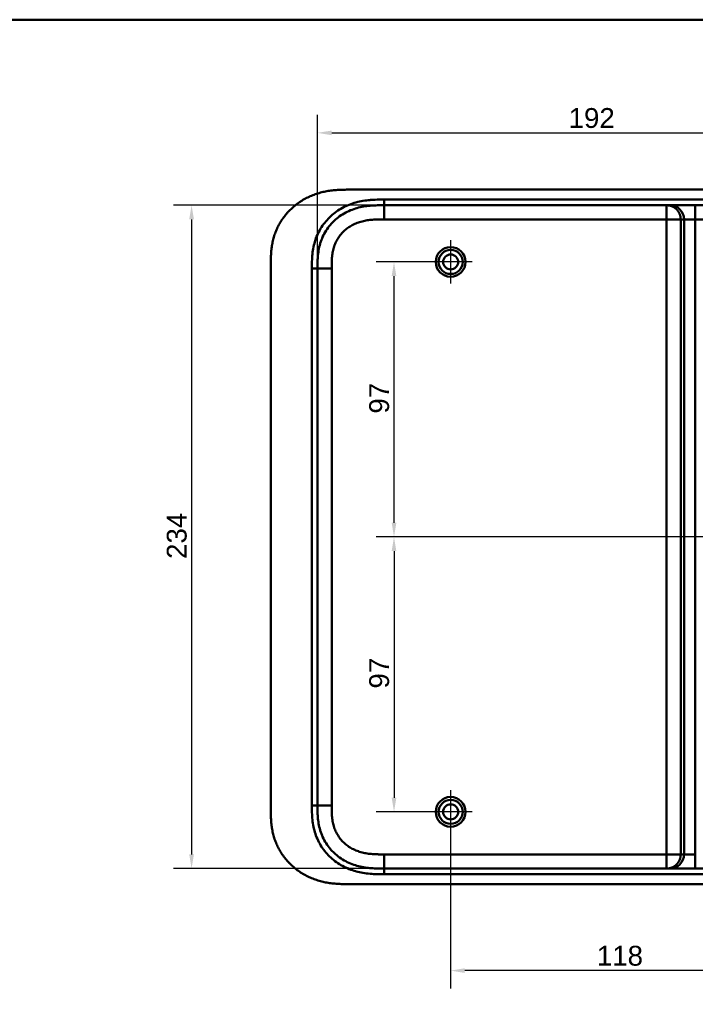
# Model space of a CAD drawing. Header units: millimetres. Extents: x 20 to 833, y 20 to 574.
# Tile 18 of 19: x 440 to 679, y 227 to 574. Entities that reach past the tile are written whole.
import ezdxf

# ---------------------------------------------------------------- set-up
doc = ezdxf.new("R2010")
doc.units = ezdxf.units.MM
doc.header["$LTSCALE"] = 2
for name, color, linetype, lineweight in [('Bemaßungen(DIN)', 7, 'Continuous', 25), ('Mittelpunktmarkierung(DIN)', 7, 'Continuous', 25), ('Sichtbare Kanten(DIN)', 7, 'Continuous', 50), ('Sichtbare tangentiale Kanten(DIN)', 7, 'Continuous', 50), ('Skizziergeometrie(DIN)', 7, 'Continuous', 50)]:
    doc.layers.add(name, color=color, linetype=linetype, lineweight=lineweight)
doc.styles.add('STANDARD-DIN~0', font='arial.ttf')
doc.dimstyles.new('CAD-LAN', dxfattribs={"dimscale": 2, "dimtxt": 3.5, "dimasz": 2.5, "dimexe": 3.175, "dimexo": 0, "dimgap": 0.8, "dimtad": 1, "dimrnd": 1e-08, "dimtxsty": 'STANDARD-DIN~0', "dimcen": 0.09, "dimdle": 10, "dimclrd": 250, "dimclre": 250, "dimclrt": 250, "dimadec": 0, "dimazin": 2, "dimtfac": 1, "dimtmove": 0, "dimatfit": 3, "dimfxl": 1, "dimtolj": 1, "dimtzin": 0, "dimlwd": 25, "dimlwe": 25, "dimarcsym": 0})

# ---------------------------------------------------------------- blocks, each defined once
blk = doc.blocks.new('Ränder Standardrahmen')
at = {"layer": 'Skizziergeometrie(DIN)', "flags": 128}
blk.add_lwpolyline([(10, 10), (10, 287), (410, 287), (410, 10), (10, 10)], dxfattribs=at)
blk = doc.blocks.new('*D12')
at = {"layer": 'Bemaßungen(DIN)', "color": 250, "linetype": 'Continuous', "lineweight": 25, "true_color": 0x3f3f3f, "transparency": 16777216}
for p, q in [((592.13, 488.54), (565.78, 488.54)), ((572.13, 396.54), (572.13, 483.54)), ((710.13, 391.54), (565.78, 391.54))]:
    blk.add_line(p, q, dxfattribs=at)
at = {"layer": 'Bemaßungen(DIN)', "color": 250, "linetype": 'Continuous', "true_color": 0x3f3f3f, "transparency": 16777216}
for points in [[(571.3, 483.54), (572.96, 483.54), (572.13, 488.54)], [(571.3, 396.54), (572.96, 396.54), (572.13, 391.54)]]:
    blk.add_solid(points, dxfattribs=at)
at = {"layer": 'Defpoints', "color": 0, "linetype": 'Continuous', "transparency": 16777216}
for p in [(572.13, 488.54), (592.13, 488.54), (710.13, 391.54)]:
    blk.add_point(p, dxfattribs=at)
at = {"layer": 'Bemaßungen(DIN)', "color": 250, "linetype": 'Continuous', "lineweight": 25, "true_color": 0x3f3f3f, "transparency": 16777216, "insert": (563.38, 435.03), "char_height": 7, "attachment_point": 1, "rotation": 90, "style": 'STANDARD-DIN~0'}
blk.add_mtext('\\A1;97', dxfattribs=at)
blk = doc.blocks.new('*D13')
at = {"layer": 'Bemaßungen(DIN)', "color": 250, "linetype": 'Continuous', "lineweight": 25, "true_color": 0x3f3f3f, "transparency": 16777216}
for p, q in [((710.13, 391.54), (565.78, 391.54)), ((572.13, 386.54), (572.13, 299.54)), ((592.13, 294.54), (565.78, 294.54))]:
    blk.add_line(p, q, dxfattribs=at)
at = {"layer": 'Bemaßungen(DIN)', "color": 250, "linetype": 'Continuous', "true_color": 0x3f3f3f, "transparency": 16777216}
for points in [[(571.3, 386.54), (572.96, 386.54), (572.13, 391.54)], [(571.3, 299.54), (572.96, 299.54), (572.13, 294.54)]]:
    blk.add_solid(points, dxfattribs=at)
at = {"layer": 'Defpoints', "color": 0, "linetype": 'Continuous', "transparency": 16777216}
for p in [(710.13, 391.54), (572.13, 294.54), (592.13, 294.54)]:
    blk.add_point(p, dxfattribs=at)
at = {"layer": 'Bemaßungen(DIN)', "color": 250, "linetype": 'Continuous', "lineweight": 25, "true_color": 0x3f3f3f, "transparency": 16777216, "insert": (563.38, 338.03), "char_height": 7, "attachment_point": 1, "rotation": 90, "style": 'STANDARD-DIN~0'}
blk.add_mtext('\\A1;97', dxfattribs=at)
blk = doc.blocks.new('*D14')
at = {"layer": 'Bemaßungen(DIN)', "color": 250, "linetype": 'Continuous', "lineweight": 25, "true_color": 0x3f3f3f, "transparency": 16777216}
for p, q in [((710.13, 383.89), (710.13, 232.19)), ((592.13, 286.89), (592.13, 232.19)), ((705.13, 238.54), (597.13, 238.54))]:
    blk.add_line(p, q, dxfattribs=at)
at = {"layer": 'Bemaßungen(DIN)', "color": 250, "linetype": 'Continuous', "true_color": 0x3f3f3f, "transparency": 16777216}
for points in [[(597.13, 239.38), (597.13, 237.71), (592.13, 238.54)], [(705.13, 239.38), (705.13, 237.71), (710.13, 238.54)]]:
    blk.add_solid(points, dxfattribs=at)
at = {"layer": 'Defpoints', "color": 0, "linetype": 'Continuous', "transparency": 16777216}
for p in [(710.13, 383.89), (592.13, 286.89), (592.13, 238.54)]:
    blk.add_point(p, dxfattribs=at)
at = {"layer": 'Bemaßungen(DIN)', "color": 250, "linetype": 'Continuous', "lineweight": 25, "true_color": 0x3f3f3f, "transparency": 16777216, "insert": (643.72, 247.29), "char_height": 7, "attachment_point": 1, "style": 'STANDARD-DIN~0'}
blk.add_mtext('\\A1;118', dxfattribs=at)
blk = doc.blocks.new('*D16')
at = {"layer": 'Bemaßungen(DIN)', "color": 250, "linetype": 'Continuous', "lineweight": 25, "true_color": 0x3f3f3f, "transparency": 16777216}
for p, q in [((545.13, 486.26), (545.13, 540.42)), ((737.13, 486.26), (737.13, 540.42)), ((550.13, 534.07), (732.13, 534.07))]:
    blk.add_line(p, q, dxfattribs=at)
at = {"layer": 'Bemaßungen(DIN)', "color": 250, "linetype": 'Continuous', "true_color": 0x3f3f3f, "transparency": 16777216}
for points in [[(550.13, 534.9), (550.13, 533.24), (545.13, 534.07)], [(732.13, 534.9), (732.13, 533.24), (737.13, 534.07)]]:
    blk.add_solid(points, dxfattribs=at)
at = {"layer": 'Defpoints', "color": 0, "linetype": 'Continuous', "transparency": 16777216}
for p in [(737.13, 534.07), (545.13, 486.26), (737.13, 486.26)]:
    blk.add_point(p, dxfattribs=at)
at = {"layer": 'Bemaßungen(DIN)', "color": 250, "linetype": 'Continuous', "lineweight": 25, "true_color": 0x3f3f3f, "transparency": 16777216, "insert": (633.76, 542.82), "char_height": 7, "attachment_point": 1, "style": 'STANDARD-DIN~0'}
blk.add_mtext('\\A1;192', dxfattribs=at)
blk = doc.blocks.new('*D17')
at = {"layer": 'Bemaßungen(DIN)', "color": 250, "linetype": 'Continuous', "lineweight": 25, "true_color": 0x3f3f3f, "transparency": 16777216}
for p, q in [((568.67, 508.54), (494.32, 508.54)), ((500.67, 503.54), (500.67, 279.54)), ((568.67, 274.54), (494.32, 274.54))]:
    blk.add_line(p, q, dxfattribs=at)
at = {"layer": 'Bemaßungen(DIN)', "color": 250, "linetype": 'Continuous', "true_color": 0x3f3f3f, "transparency": 16777216}
for points in [[(499.84, 503.54), (501.5, 503.54), (500.67, 508.54)], [(499.84, 279.54), (501.5, 279.54), (500.67, 274.54)]]:
    blk.add_solid(points, dxfattribs=at)
at = {"layer": 'Defpoints', "color": 0, "linetype": 'Continuous', "transparency": 16777216}
for p in [(568.67, 508.54), (500.67, 274.54), (568.67, 274.54)]:
    blk.add_point(p, dxfattribs=at)
at = {"layer": 'Bemaßungen(DIN)', "color": 250, "linetype": 'Continuous', "lineweight": 25, "true_color": 0x3f3f3f, "transparency": 16777216, "insert": (491.92, 383.76), "char_height": 7, "attachment_point": 1, "rotation": 90, "style": 'STANDARD-DIN~0'}
blk.add_mtext('\\A1;234', dxfattribs=at)

msp = doc.modelspace()

# ---------------------------------------------------------------- linework, layer by layer
at = {"layer": 'Mittelpunktmarkierung(DIN)', "linetype": 'Continuous'}
for p, q in [((592.131, 496.192), (592.131, 480.892)), ((599.781, 488.542), (584.481, 488.542)), ((592.131, 302.192), (592.131, 286.892)), ((599.781, 294.542), (584.481, 294.542))]:
    msp.add_line(p, q, dxfattribs=at)
at = {"layer": 'Sichtbare Kanten(DIN)'}
for p, q in [((714.592, 514.042), (556.67, 514.042)), ((668.358, 508.542), (568.669, 508.542)), ((669.534, 508.542), (668.358, 508.542)), ((678.501, 508.542), (669.534, 508.542)), ((713.593, 508.542), (678.501, 508.542)), ((528.631, 487.258), (528.631, 295.785)), ((668.358, 274.542), (568.669, 274.542)), ((669.534, 274.542), (668.358, 274.542)), ((678.501, 274.542), (669.534, 274.542)), ((713.593, 274.542), (678.501, 274.542)), ((556.11, 269.042), (714.592, 269.042))]:
    msp.add_line(p, q, dxfattribs=at)
for centre, radius in [((592.131, 488.542), 5.25), ((592.131, 488.542), 4.25), ((592.131, 488.542), 2.65), ((592.131, 294.542), 5.25), ((592.131, 294.542), 4.25), ((592.131, 294.542), 2.65)]:
    msp.add_circle(centre, radius, dxfattribs=at)
for points, knots in [([(556.67, 514.042), (556.075, 514.042), (554.876, 514.041), (553.36, 514.005), (551.833, 513.924), (550.603, 513.816), (549.064, 513.614), (547.832, 513.394), (546.3, 513.038), (545.084, 512.687), (543.585, 512.16), (542.407, 511.668), (540.969, 510.964), (539.852, 510.332), (538.505, 509.458), (537.471, 508.693), (536.242, 507.661), (535.314, 506.778), (534.23, 505.607), (533.426, 504.622), (532.507, 503.337), (531.843, 502.27), (531.104, 500.897), (530.588, 499.771), (530.035, 498.337), (529.668, 497.174), (529.297, 495.707), (529.069, 494.528), (528.86, 493.054), (528.749, 491.878), (528.667, 490.417), (528.631, 488.968), (528.631, 487.825), (528.631, 487.258)], [-0.99999768, -0.99999768, -0.99999768, -0.99999768, -0.95833111, -0.91666454, -0.89583125, -0.85416468, -0.8333314, -0.79166483, -0.77083154, -0.72916497, -0.70833169, -0.66666512, -0.64583183, -0.60416526, -0.58333198, -0.54166541, -0.52083212, -0.47916555, -0.45833227, -0.4166657, -0.39583241, -0.35416584, -0.33333256, -0.29166599, -0.2708327, -0.22916613, -0.20833285, -0.16666628, -0.14583299, -0.10416642, -0.08333314, -0.04166657, -0.00000215, -0.00000215, -0.00000215, -0.00000215]), ([(545.131, 486.257), (545.131, 486.899), (545.13, 487.541), (545.144, 488.226), (545.159, 488.996), (545.188, 489.672), (545.245, 490.389), (545.306, 491.161), (545.396, 491.916), (545.528, 492.678), (545.665, 493.474), (545.846, 494.259), (546.073, 495.023), (546.087, 495.072), (546.102, 495.121), (546.118, 495.172), (546.349, 495.928), (546.624, 496.66), (546.945, 497.372), (547.293, 498.143), (547.696, 498.889), (548.149, 499.603), (548.604, 500.319), (549.112, 501.005), (549.666, 501.65), (550.08, 502.134), (550.521, 502.595), (550.985, 503.033), (551.139, 503.179), (551.296, 503.322), (551.454, 503.461), (552.085, 504.017), (552.757, 504.531), (553.459, 504.997), (554.154, 505.458), (554.881, 505.874), (555.63, 506.242), (556.369, 506.604), (557.131, 506.92), (557.908, 507.189), (558.665, 507.451), (559.435, 507.669), (560.216, 507.847), (560.963, 508.017), (561.714, 508.149), (562.474, 508.25), (563.198, 508.346), (563.912, 508.412), (564.664, 508.457), (565.018, 508.479), (565.359, 508.494), (565.708, 508.506), (566.542, 508.535), (567.366, 508.541), (568.19, 508.542), (568.35, 508.542), (568.509, 508.542), (568.669, 508.542)], [0.0000027, 0.0000027, 0.0000027, 0.0000027, 0.1925219, 0.1925219, 0.1925219, 0.4089719, 0.4089719, 0.4089719, 0.6416932, 0.6416932, 0.6416932, 0.885175, 0.885175, 0.885175, 0.9007934, 0.9007934, 0.9007934, 1.135805, 1.135805, 1.135805, 1.3901448, 1.3901448, 1.3901448, 1.6455397, 1.6455397, 1.6455397, 1.8367287, 1.8367287, 1.8367287, 1.9003445, 1.9003445, 1.9003445, 2.1535344, 2.1535344, 2.1535344, 2.404441, 2.404441, 2.404441, 2.6518499, 2.6518499, 2.6518499, 2.8926284, 2.8926284, 2.8926284, 3.1231828, 3.1231828, 3.1231828, 3.3427033, 3.3427033, 3.3427033, 3.4462223, 3.4462223, 3.4462223, 3.6934044, 3.6934044, 3.6934044, 3.7412921, 3.7412921, 3.7412921, 3.7412921]), ([(528.631, 295.744), (528.631, 295.203), (528.632, 294.087), (528.667, 292.666), (528.749, 291.206), (528.86, 290.03), (529.069, 288.556), (529.297, 287.376), (529.668, 285.91), (530.035, 284.747), (530.588, 283.313), (531.104, 282.187), (531.843, 280.814), (532.507, 279.747), (533.426, 278.462), (534.23, 277.476), (535.314, 276.306), (536.242, 275.422), (537.471, 274.39), (538.505, 273.626), (539.852, 272.751), (540.969, 272.119), (542.407, 271.416), (543.585, 270.924), (545.084, 270.397), (546.3, 270.045), (547.832, 269.69), (549.064, 269.47), (550.603, 269.268), (551.833, 269.16), (553.36, 269.078), (554.687, 269.047), (555.699, 269.042), (556.11, 269.042)], [-0.99797722, -0.99797722, -0.99797722, -0.99797722, -0.95833335, -0.91666671, -0.89583339, -0.85416674, -0.83333342, -0.79166678, -0.77083345, -0.72916681, -0.70833349, -0.66666684, -0.64583352, -0.60416687, -0.58333355, -0.54166691, -0.52083358, -0.47916694, -0.45833362, -0.41666697, -0.39583365, -0.354167, -0.33333368, -0.29166704, -0.27083371, -0.22916707, -0.20833375, -0.1666671, -0.14583378, -0.10416714, -0.08333381, -0.04166717, -0.01304212, -0.01304212, -0.01304212, -0.01304212]), ([(568.669, 274.542), (567.685, 274.542), (566.702, 274.543), (565.708, 274.577), (565.359, 274.589), (565.018, 274.605), (564.664, 274.627), (563.912, 274.672), (563.198, 274.738), (562.474, 274.834), (561.714, 274.934), (560.963, 275.066), (560.216, 275.236), (559.435, 275.414), (558.665, 275.632), (557.908, 275.894), (557.131, 276.164), (556.369, 276.48), (555.63, 276.842), (554.881, 277.209), (554.154, 277.625), (553.459, 278.087), (552.757, 278.553), (552.085, 279.067), (551.454, 279.622), (551.296, 279.762), (551.139, 279.905), (550.985, 280.05), (550.521, 280.488), (550.08, 280.95), (549.665, 281.433), (549.112, 282.079), (548.604, 282.764), (548.149, 283.481), (547.696, 284.195), (547.293, 284.941), (546.945, 285.712), (546.624, 286.423), (546.349, 287.155), (546.118, 287.912), (546.102, 287.962), (546.087, 288.012), (546.073, 288.061), (545.846, 288.824), (545.665, 289.609), (545.528, 290.406), (545.396, 291.168), (545.306, 291.923), (545.245, 292.694), (545.188, 293.412), (545.159, 294.087), (545.144, 294.858), (545.13, 295.543), (545.131, 296.185), (545.131, 296.826)], [0.0000001, 0.0000001, 0.0000001, 0.0000001, 0.2950702, 0.2950702, 0.2950702, 0.3985893, 0.3985893, 0.3985893, 0.6181101, 0.6181101, 0.6181101, 0.8486648, 0.8486648, 0.8486648, 1.0894436, 1.0894436, 1.0894436, 1.3368527, 1.3368527, 1.3368527, 1.5877596, 1.5877596, 1.5877596, 1.8409496, 1.8409496, 1.8409496, 1.9045637, 1.9045637, 1.9045637, 2.0957547, 2.0957547, 2.0957547, 2.3511498, 2.3511498, 2.3511498, 2.6054898, 2.6054898, 2.6054898, 2.840499, 2.840499, 2.840499, 2.85612, 2.85612, 2.85612, 3.0996016, 3.0996016, 3.0996016, 3.3323228, 3.3323228, 3.3323228, 3.5487727, 3.5487727, 3.5487727, 3.7412916, 3.7412916, 3.7412916, 3.7412916])]:
    msp.add_open_spline(points, degree=3, knots=knots, dxfattribs=at)
msp.add_open_spline([(545.131, 296.826), (545.131, 391.542), (545.131, 486.257)], degree=2, dxfattribs=at)
at = {"layer": 'Sichtbare tangentiale Kanten(DIN)'}
for p, q in [((568.669, 508.542), (568.669, 510.542)), ((568.669, 503.542), (568.669, 508.542)), ((668.358, 503.542), (668.358, 508.542)), ((678.501, 503.542), (678.501, 508.542)), ((568.669, 503.542), (668.358, 503.542)), ((668.358, 503.542), (668.358, 279.542)), ((673.339, 503.542), (668.358, 503.542)), ((673.339, 503.542), (674.516, 503.542)), ((673.339, 279.542), (673.339, 503.542)), ((674.516, 503.542), (674.516, 279.542)), ((674.516, 503.542), (678.501, 503.542)), ((678.501, 503.542), (713.604, 503.542)), ((678.501, 279.542), (678.501, 503.542)), ((545.131, 486.257), (543.131, 486.257)), ((550.131, 486.258), (545.131, 486.258)), ((543.131, 296.826), (545.131, 296.826)), ((550.131, 296.826), (545.131, 296.826)), ((668.358, 279.542), (568.669, 279.542)), ((568.669, 279.542), (568.669, 274.542)), ((668.358, 274.542), (668.358, 279.542)), ((668.358, 279.542), (673.339, 279.542)), ((674.516, 279.542), (673.339, 279.542)), ((678.501, 279.542), (674.516, 279.542)), ((678.501, 274.542), (678.501, 279.542)), ((568.669, 274.542), (568.669, 272.542))]:
    msp.add_line(p, q, dxfattribs=at)
for points, knots in [([(543.156, 488.746), (543.183, 489.659), (543.234, 490.477), (543.32, 491.296), (543.321, 491.31), (543.322, 491.323), (543.324, 491.337), (543.412, 492.167), (543.539, 493.007), (543.712, 493.831), (543.713, 493.838), (543.715, 493.844), (543.716, 493.851), (543.889, 494.673), (544.109, 495.494), (544.377, 496.294), (544.379, 496.298), (544.38, 496.302), (544.381, 496.306), (544.917, 497.899), (545.654, 499.434), (546.563, 500.835), (547.474, 502.239), (548.583, 503.547), (549.82, 504.681), (551.066, 505.824), (552.483, 506.829), (553.962, 507.631), (555.436, 508.431), (557.037, 509.068), (558.677, 509.522), (558.683, 509.524), (558.689, 509.525), (558.696, 509.527), (559.508, 509.751), (560.331, 509.931), (561.158, 510.073), (561.166, 510.074), (561.174, 510.076), (561.182, 510.077), (562.005, 510.217), (562.834, 510.319), (563.656, 510.389), (563.671, 510.39), (563.685, 510.392), (563.699, 510.393), (564.508, 510.461), (565.306, 510.5), (566.172, 510.521), (566.185, 510.521), (566.199, 510.521), (566.213, 510.522), (567.057, 510.542), (567.863, 510.542), (568.669, 510.542)], [0.2489316, 0.2489316, 0.2489316, 0.2489316, 0.5002989, 0.5002989, 0.5002989, 0.5045423, 0.5045423, 0.5045423, 0.7592332, 0.7592332, 0.7592332, 0.7613025, 0.7613025, 0.7613025, 1.01543, 1.01543, 1.01543, 1.0167198, 1.0167198, 1.0167198, 1.5232849, 1.5232849, 1.5232849, 2.0312283, 2.0312283, 2.0312283, 2.5431846, 2.5431846, 2.5431846, 3.0532744, 3.0532744, 3.0532744, 3.0552733, 3.0552733, 3.0552733, 3.3080792, 3.3080792, 3.3080792, 3.3104825, 3.3104825, 3.3104825, 3.5619885, 3.5619885, 3.5619885, 3.5664026, 3.5664026, 3.5664026, 3.8137067, 3.8137067, 3.8137067, 3.8175992, 3.8175992, 3.8175992, 4.0593829, 4.0593829, 4.0593829, 4.0593829]), ([(550.131, 486.258), (550.131, 486.501), (550.131, 486.745), (550.131, 486.989), (550.132, 487.135), (550.133, 487.282), (550.134, 487.428), (550.134, 487.501), (550.135, 487.575), (550.136, 487.648), (550.136, 487.721), (550.137, 487.794), (550.139, 487.868), (550.14, 487.941), (550.141, 488.014), (550.142, 488.087), (550.148, 488.4), (550.157, 488.713), (550.171, 489.033), (550.185, 489.345), (550.202, 489.647), (550.226, 489.959), (550.227, 489.966), (550.228, 489.973), (550.228, 489.981), (550.277, 490.607), (550.349, 491.209), (550.451, 491.807), (550.453, 491.816), (550.454, 491.824), (550.456, 491.833), (550.559, 492.427), (550.694, 493.019), (550.866, 493.598), (550.867, 493.603), (550.868, 493.607), (550.87, 493.611), (551.042, 494.191), (551.254, 494.765), (551.504, 495.317), (551.753, 495.869), (552.044, 496.409), (552.369, 496.922), (552.696, 497.437), (553.063, 497.931), (553.46, 498.395), (553.86, 498.86), (554.295, 499.301), (554.756, 499.707), (555.218, 500.113), (555.71, 500.49), (556.223, 500.83), (556.737, 501.172), (557.277, 501.48), (557.83, 501.752), (558.385, 502.024), (558.961, 502.262), (559.543, 502.464), (559.547, 502.465), (559.55, 502.466), (559.553, 502.468), (560.131, 502.668), (560.725, 502.835), (561.322, 502.971), (561.327, 502.972), (561.333, 502.974), (561.338, 502.975), (561.929, 503.109), (562.523, 503.213), (563.124, 503.292), (563.133, 503.294), (563.142, 503.295), (563.151, 503.296), (563.748, 503.374), (564.342, 503.428), (564.963, 503.466), (564.97, 503.467), (564.977, 503.467), (564.984, 503.467), (565.292, 503.486), (565.59, 503.499), (565.895, 503.51), (566.207, 503.521), (566.519, 503.528), (566.83, 503.532), (567.445, 503.542), (568.057, 503.542), (568.669, 503.542)], [0, 0, 0, 0, 0.073129, 0.073129, 0.073129, 0.1170868, 0.1170868, 0.1170868, 0.1390657, 0.1390657, 0.1390657, 0.1610445, 0.1610445, 0.1610445, 0.1830156, 0.1830156, 0.1830156, 0.2767014, 0.2767014, 0.2767014, 0.3682123, 0.3682123, 0.3682123, 0.3703794, 0.3703794, 0.3703794, 0.5540752, 0.5540752, 0.5540752, 0.5567155, 0.5567155, 0.5567155, 0.7394794, 0.7394794, 0.7394794, 0.7408245, 0.7408245, 0.7408245, 0.9239048, 0.9239048, 0.9239048, 1.1070533, 1.1070533, 1.1070533, 1.2909149, 1.2909149, 1.2909149, 1.4756691, 1.4756691, 1.4756691, 1.6608929, 1.6608929, 1.6608929, 1.8466086, 1.8466086, 1.8466086, 2.0327825, 2.0327825, 2.0327825, 2.033862, 2.033862, 2.033862, 2.2184979, 2.2184979, 2.2184979, 2.2201221, 2.2201221, 2.2201221, 2.4027955, 2.4027955, 2.4027955, 2.4055233, 2.4055233, 2.4055233, 2.586959, 2.586959, 2.586959, 2.5890725, 2.5890725, 2.5890725, 2.6793073, 2.6793073, 2.6793073, 2.7720151, 2.7720151, 2.7720151, 2.9555879, 2.9555879, 2.9555879, 2.9555879]), ([(543.131, 486.257), (543.131, 486.38), (543.131, 486.503), (543.131, 486.726), (543.131, 486.827), (543.132, 487.029), (543.132, 487.13), (543.135, 487.736), (543.141, 488.241), (543.156, 488.746)], [0, 0, 0, 0, 0.03676501, 0.03676501, 0.06707453, 0.06707453, 0.09738405, 0.09738405, 0.24893164, 0.24893164, 0.24893164, 0.24893164]), ([(568.669, 272.542), (568.452, 272.542), (568.235, 272.542), (568.018, 272.543), (567.818, 272.543), (567.617, 272.544), (567.416, 272.545), (567.316, 272.546), (567.216, 272.546), (567.115, 272.547), (566.821, 272.55), (566.527, 272.555), (566.213, 272.562), (566.205, 272.562), (566.198, 272.562), (566.191, 272.563), (565.307, 272.584), (564.508, 272.623), (563.699, 272.691), (563.685, 272.692), (563.671, 272.693), (563.656, 272.695), (562.834, 272.765), (562.005, 272.867), (561.182, 273.007), (561.174, 273.008), (561.166, 273.009), (561.158, 273.011), (560.331, 273.152), (559.508, 273.332), (558.696, 273.556), (558.689, 273.558), (558.683, 273.56), (558.677, 273.562), (557.037, 274.015), (555.436, 274.653), (553.962, 275.452), (552.483, 276.255), (551.066, 277.259), (549.82, 278.402), (548.583, 279.536), (547.474, 280.844), (546.563, 282.249), (545.654, 283.65), (544.917, 285.184), (544.381, 286.778), (544.38, 286.782), (544.379, 286.786), (544.377, 286.79), (544.109, 287.589), (543.889, 288.41), (543.716, 289.232), (543.715, 289.239), (543.713, 289.246), (543.712, 289.253), (543.539, 290.077), (543.412, 290.916), (543.324, 291.746), (543.322, 291.76), (543.321, 291.774), (543.32, 291.788), (543.234, 292.607), (543.184, 293.423), (543.157, 294.299), (543.157, 294.312), (543.157, 294.325), (543.156, 294.337), (543.131, 295.191), (543.131, 296.009), (543.131, 296.826)], [0, 0, 0, 0, 0.0650777, 0.0650777, 0.0650777, 0.1252827, 0.1252827, 0.1252827, 0.1553853, 0.1553853, 0.1553853, 0.2436568, 0.2436568, 0.2436568, 0.2456929, 0.2456929, 0.2456929, 0.4930009, 0.4930009, 0.4930009, 0.4974115, 0.4974115, 0.4974115, 0.7489081, 0.7489081, 0.7489081, 0.7513214, 0.7513214, 0.7513214, 1.0041321, 1.0041321, 1.0041321, 1.0061267, 1.0061267, 1.0061267, 1.5162149, 1.5162149, 1.5162149, 2.0281718, 2.0281718, 2.0281718, 2.5361223, 2.5361223, 2.5361223, 3.0426859, 3.0426859, 3.0426859, 3.0439753, 3.0439753, 3.0439753, 3.2980943, 3.2980943, 3.2980943, 3.3001636, 3.3001636, 3.3001636, 3.5548437, 3.5548437, 3.5548437, 3.5590862, 3.5590862, 3.5590862, 3.8104505, 3.8104505, 3.8104505, 3.8140929, 3.8140929, 3.8140929, 4.0593758, 4.0593758, 4.0593758, 4.0593758]), ([(568.669, 279.542), (568.428, 279.542), (568.187, 279.542), (567.946, 279.542), (567.872, 279.543), (567.797, 279.543), (567.723, 279.543), (567.649, 279.543), (567.574, 279.544), (567.5, 279.544), (567.351, 279.545), (567.202, 279.546), (567.053, 279.548), (566.979, 279.549), (566.904, 279.55), (566.83, 279.551), (566.676, 279.554), (566.522, 279.556), (566.368, 279.56), (566.291, 279.562), (566.214, 279.564), (566.137, 279.566), (566.06, 279.568), (565.983, 279.571), (565.903, 279.574), (565.59, 279.584), (565.292, 279.598), (564.984, 279.616), (564.977, 279.617), (564.97, 279.617), (564.963, 279.618), (564.342, 279.655), (563.748, 279.709), (563.151, 279.788), (563.142, 279.789), (563.133, 279.79), (563.124, 279.791), (562.523, 279.871), (561.929, 279.975), (561.338, 280.109), (561.333, 280.11), (561.327, 280.111), (561.322, 280.112), (560.725, 280.248), (560.131, 280.416), (559.553, 280.616), (559.55, 280.617), (559.547, 280.618), (559.543, 280.62), (558.961, 280.821), (558.385, 281.06), (557.83, 281.332), (557.277, 281.603), (556.737, 281.912), (556.223, 282.253), (555.71, 282.594), (555.218, 282.97), (554.756, 283.377), (554.296, 283.782), (553.861, 284.222), (553.462, 284.687), (553.064, 285.151), (552.697, 285.646), (552.369, 286.162), (552.044, 286.675), (551.753, 287.214), (551.504, 287.767), (551.254, 288.319), (551.042, 288.892), (550.87, 289.472), (550.868, 289.477), (550.867, 289.481), (550.866, 289.485), (550.694, 290.064), (550.559, 290.656), (550.456, 291.251), (550.454, 291.26), (550.453, 291.268), (550.451, 291.277), (550.349, 291.874), (550.277, 292.477), (550.228, 293.103), (550.228, 293.11), (550.227, 293.118), (550.226, 293.125), (550.202, 293.437), (550.185, 293.738), (550.171, 294.047), (550.157, 294.365), (550.148, 294.681), (550.142, 294.996), (550.13, 295.608), (550.13, 296.218), (550.131, 296.826)], [0, 0, 0, 0, 0.0722696, 0.0722696, 0.0722696, 0.0946026, 0.0946026, 0.0946026, 0.1169355, 0.1169355, 0.1169355, 0.1616015, 0.1616015, 0.1616015, 0.1839344, 0.1839344, 0.1839344, 0.2301086, 0.2301086, 0.2301086, 0.2531957, 0.2531957, 0.2531957, 0.2762828, 0.2762828, 0.2762828, 0.3665177, 0.3665177, 0.3665177, 0.3686312, 0.3686312, 0.3686312, 0.550067, 0.550067, 0.550067, 0.5527949, 0.5527949, 0.5527949, 0.7354684, 0.7354684, 0.7354684, 0.7370926, 0.7370926, 0.7370926, 0.9217286, 0.9217286, 0.9217286, 0.9228081, 0.9228081, 0.9228081, 1.1089822, 1.1089822, 1.1089822, 1.2946981, 1.2946981, 1.2946981, 1.479922, 1.479922, 1.479922, 1.6644007, 1.6644007, 1.6644007, 1.8485383, 1.8485383, 1.8485383, 2.0316869, 2.0316869, 2.0316869, 2.2147673, 2.2147673, 2.2147673, 2.2161124, 2.2161124, 2.2161124, 2.3988762, 2.3988762, 2.3988762, 2.4015167, 2.4015167, 2.4015167, 2.5852125, 2.5852125, 2.5852125, 2.5873796, 2.5873796, 2.5873796, 2.6788906, 2.6788906, 2.6788906, 2.7730035, 2.7730035, 2.7730035, 2.9555672, 2.9555672, 2.9555672, 2.9555672])]:
    msp.add_open_spline(points, degree=3, knots=knots, dxfattribs=at)
for points, degree in [([(568.669, 510.542), (616.977, 510.542), (665.285, 510.542), (713.592, 510.541)], 3), ([(668.358, 508.542), (668.461, 508.542), (668.666, 508.537), (668.97, 508.513), (669.366, 508.452), (669.844, 508.328), (670.302, 508.159), (670.738, 507.948), (671.15, 507.697), (671.534, 507.409), (671.888, 507.085), (672.21, 506.73), (672.498, 506.344), (672.748, 505.931), (672.958, 505.494), (673.127, 505.034), (673.25, 504.554), (673.311, 504.156), (673.334, 503.851), (673.339, 503.645), (673.339, 503.542)], 5), ([(669.534, 508.542), (672.285, 508.542), (674.516, 506.303), (674.516, 503.542)], 3), ([(543.131, 296.826), (543.131, 359.97), (543.131, 423.114), (543.131, 486.257)], 3), ([(550.131, 296.826), (550.131, 359.97), (550.131, 423.114), (550.131, 486.258)], 3), ([(673.339, 279.542), (673.339, 279.438), (673.334, 279.232), (673.311, 278.927), (673.25, 278.53), (673.127, 278.05), (672.958, 277.59), (672.748, 277.152), (672.498, 276.739), (672.21, 276.354), (671.888, 275.998), (671.534, 275.675), (671.15, 275.386), (670.738, 275.135), (670.302, 274.924), (669.844, 274.755), (669.366, 274.632), (668.97, 274.57), (668.666, 274.547), (668.461, 274.542), (668.358, 274.542)], 5), ([(669.534, 274.542), (672.285, 274.542), (674.516, 276.78), (674.516, 279.542)], 3), ([(713.593, 272.542), (665.285, 272.542), (616.977, 272.542), (568.669, 272.542)], 3)]:
    msp.add_open_spline(points, degree=degree, dxfattribs=at)

# ---------------------------------------------------------------- block references
at = {"xscale": 2, "yscale": 2, "zscale": 2}
msp.add_blockref('Ränder Standardrahmen', (0, 0), dxfattribs=at)

# ---------------------------------------------------------------- dimensions: what is measured, and where the dimension line sits
at = {"layer": 'Bemaßungen(DIN)', "color": 250, "linetype": 'Continuous', "lineweight": 25, "true_color": 0x3f3f3f}
for base, p1, p2, angle, picture, middle in [((737.131, 534.071), (545.131, 486.257), (737.131, 486.258), 180, '*D16', (641.131, 534.071)), ((500.669, 274.542), (568.669, 508.542), (568.669, 274.542), 90, '*D17', (500.669, 391.542)), ((572.131, 488.542), (710.131, 391.542), (592.131, 488.542), 90, '*D12', (572.131, 440.042)), ((572.131, 294.542), (710.131, 391.542), (592.131, 294.542), 90, '*D13', (572.131, 343.042)), ((592.131, 238.542), (710.131, 383.892), (592.131, 286.892), 180, '*D14', (651.131, 238.542))]:
    dim = msp.add_linear_dim(base=base, p1=p1, p2=p2, angle=angle, dimstyle='CAD-LAN', override={"dimgap": 0.8, "dimdec": 2, "dimtol": 0, "dimlim": 0, "dimtp": 0, "dimtm": 0, "dimtdec": 2, "dimtofl": 0, "dimatfit": 1}, dxfattribs=at)
    dim.commit()
    dim.dimension.update_dxf_attribs({"geometry": picture, "text_midpoint": middle, "dimtype": 160})

doc.saveas('drawing.dxf')
